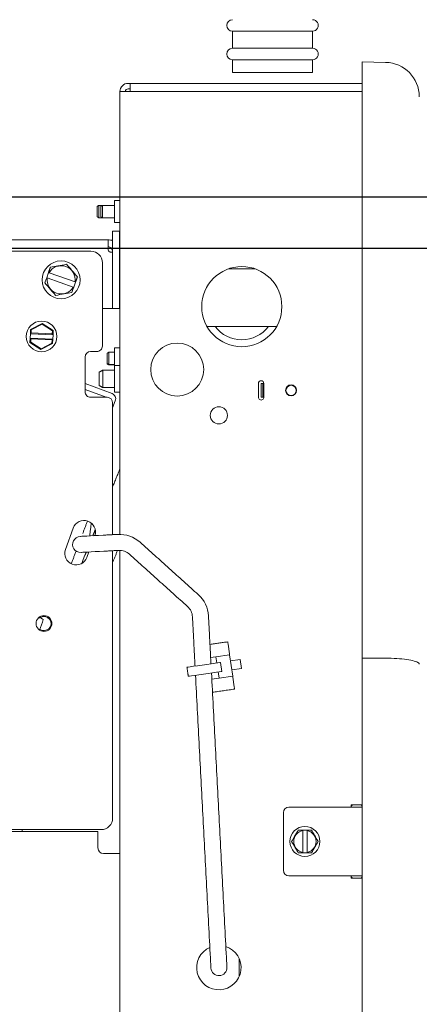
# Model space of a CAD drawing. Header units: inches. Extents: x 169.6 to 213.7, y 195.1 to 266.5.
# Tile 35 of 53: x 211.805 to 212.023, y 204.97 to 205.508. Entities that reach past the tile are written whole.
import ezdxf

# ---------------------------------------------------------------- set-up
doc = ezdxf.new("R2010")
doc.units = ezdxf.units.IN
doc.header["$LTSCALE"] = 0.25
doc.header["$MEASUREMENT"] = 0
doc.layers.add('ANNOTATIONS', color=1, linetype='Continuous')
doc.layers.add('RHX RH F.O.H.', color=7, linetype='Continuous')
doc.styles.add('ARIAL', font='arial.ttf', dxfattribs={"height": 0.09375})
doc.dimstyles.new('ARIAL', dxfattribs={"dimtxt": 0.09375, "dimasz": 0.09375, "dimexe": 0.03125, "dimexo": 0.046875, "dimgap": 0.09, "dimtad": 0, "dimtih": 1, "dimtoh": 1, "dimdec": 4, "dimzin": 0, "dimdsep": 46, "dimlunit": 4, "dimtxsty": 'ARIAL', "dimcen": 0.09, "dimadec": 0, "dimazin": 0, "dimtfac": 1, "dimtdec": 4, "dimtix": 1, "dimtofl": 0, "dimtmove": 0, "dimatfit": 3, "dimfxl": 0.18, "dimfrac": 2, "dimtolj": 1, "dimtzin": 0, "dimarcsym": 0})
doc.dimstyles.new('STANDARD$0', dxfattribs={"dimtxt": 0.09375, "dimasz": 0.09375, "dimexe": 0.03125, "dimexo": 0.046875, "dimgap": 0.09, "dimtad": 0, "dimtih": 1, "dimtoh": 1, "dimdec": 4, "dimzin": 0, "dimdsep": 46, "dimtxsty": 'ARIAL', "dimcen": 0.09, "dimadec": 0, "dimazin": 0, "dimtfac": 1, "dimtdec": 4, "dimtofl": 0, "dimtmove": 0, "dimatfit": 1, "dimfxl": 1, "dimtolj": 1, "dimtzin": 0, "dimarcsym": 0})

# ---------------------------------------------------------------- blocks, each defined once
blk = doc.blocks.new('*D57')
at = {"layer": 'ANNOTATIONS', "color": 0, "lineweight": -2, "transparency": 16777216}
for p, q in [((212.314910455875, 205.5050650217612), (212.314910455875, 205.6858809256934)), ((212.314910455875, 205.6858809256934), (212.408660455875, 205.6858809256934)), ((210.8052368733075, 205.4113150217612), (212.346160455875, 205.4113150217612)), ((211.343743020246, 205.3833372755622), (212.346160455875, 205.3833372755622)), ((212.314910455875, 205.2895872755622), (212.314910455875, 205.1958372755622))]:
    blk.add_line(p, q, dxfattribs=at)
at = {"layer": 'ANNOTATIONS', "color": 0, "transparency": 16777216}
for points in [[(212.299285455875, 205.5050650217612), (212.330535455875, 205.5050650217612), (212.314910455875, 205.4113150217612)], [(212.299285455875, 205.2895872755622), (212.330535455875, 205.2895872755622), (212.314910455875, 205.3833372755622)]]:
    blk.add_solid(points, dxfattribs=at)
at = {"layer": 'defpoints', "color": 0, "transparency": 16777216}
for p in [(210.7583618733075, 205.4113150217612), (212.314910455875, 205.4113150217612), (211.296868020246, 205.3833372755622)]:
    blk.add_point(p, dxfattribs=at)
at = {"layer": 'ANNOTATIONS', "color": 0, "transparency": 16777216, "insert": (212.6027383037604, 205.6858809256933), "char_height": 0.09375, "attachment_point": 5, "style": 'ARIAL'}
blk.add_mtext('\\A1;1/4"', dxfattribs=at)
blk = doc.blocks.new('*D53')
at = {"layer": 'ANNOTATIONS', "color": 0, "lineweight": -2, "transparency": 16777216}
for p, q in [((210.3906180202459, 205.430212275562), (210.3906180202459, 206.4369107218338)), ((211.2968680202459, 205.430212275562), (211.2968680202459, 206.4369107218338)), ((210.2968680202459, 206.4056607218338), (210.2031180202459, 206.4056607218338)), ((211.3906180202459, 206.4056607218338), (211.4843680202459, 206.4056607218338))]:
    blk.add_line(p, q, dxfattribs=at)
at = {"layer": 'ANNOTATIONS', "color": 0, "transparency": 16777216}
for points in [[(210.2968680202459, 206.4212857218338), (210.2968680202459, 206.3900357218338), (210.3906180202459, 206.4056607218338)], [(211.3906180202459, 206.4212857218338), (211.3906180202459, 206.3900357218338), (211.2968680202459, 206.4056607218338)]]:
    blk.add_solid(points, dxfattribs=at)
at = {"layer": 'defpoints', "color": 0, "transparency": 16777216}
for p in [(211.2968680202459, 206.4056607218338), (210.3906180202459, 205.383337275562), (211.2968680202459, 205.383337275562)]:
    blk.add_point(p, dxfattribs=at)
at = {"layer": 'ANNOTATIONS', "color": 0, "transparency": 16777216, "insert": (211.985979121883, 206.4056607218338), "char_height": 0.09375, "attachment_point": 5, "style": 'ARIAL'}
blk.add_mtext('\\A1;PROJECTION', dxfattribs=at)
blk = doc.blocks.new('*D54')
at = {"layer": 'ANNOTATIONS', "color": 0, "lineweight": -2, "transparency": 16777216}
for p, q in [((210.8052368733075, 205.4113150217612), (212.8760355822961, 205.4113150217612)), ((212.8447855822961, 205.3175650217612), (212.8447855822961, 203.2397562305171)), ((212.8447855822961, 200.7270872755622), (212.8447855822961, 202.8048960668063)), ((211.312493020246, 200.6333372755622), (212.8760355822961, 200.6333372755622))]:
    blk.add_line(p, q, dxfattribs=at)
at = {"layer": 'ANNOTATIONS', "color": 0, "transparency": 16777216}
for points in [[(212.8291605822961, 205.3175650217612), (212.8604105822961, 205.3175650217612), (212.8447855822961, 205.4113150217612)], [(212.8291605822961, 200.7270872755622), (212.8604105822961, 200.7270872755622), (212.8447855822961, 200.6333372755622)]]:
    blk.add_solid(points, dxfattribs=at)
at = {"layer": 'defpoints', "color": 0, "transparency": 16777216}
for p in [(210.7583618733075, 205.4113150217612), (211.265618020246, 200.6333372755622), (212.8447855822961, 200.6333372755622)]:
    blk.add_point(p, dxfattribs=at)
at = {"layer": 'ANNOTATIONS', "color": 0, "transparency": 16777216, "insert": (212.8447855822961, 203.0223261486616), "char_height": 0.09375, "attachment_point": 5, "style": 'ARIAL'}
blk.add_mtext('\\A1;TOTAL \\PHEIGHT', dxfattribs=at)

msp = doc.modelspace()

# ---------------------------------------------------------------- linework, layer by layer
at = {"layer": 'ANNOTATIONS'}
for p, q in [((210.7658704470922, 205.4113150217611), (212.8347058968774, 205.4113150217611)), ((211.3437430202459, 205.383337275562), (212.3461604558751, 205.383337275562))]:
    msp.add_line(p, q, dxfattribs=at)
at = {"layer": 'RHX RH F.O.H.', "color": 7, "linetype": 'Continuous', "lineweight": 15}
for p, q in [((211.964643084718, 205.5017372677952), (211.9208930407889, 205.5017372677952)), ((211.9208930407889, 205.4923622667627), (211.964643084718, 205.4923622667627)), ((211.964643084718, 205.4861122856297), (211.9208930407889, 205.4861122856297)), ((212.004474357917, 205.4846938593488), (211.9916471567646, 205.4849177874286)), ((211.9916471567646, 205.4849177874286), (211.9916471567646, 204.6338268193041)), ((211.9208930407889, 205.4792372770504), (211.964643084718, 205.4792372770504)), ((211.9916471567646, 205.4732372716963), (211.8640080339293, 205.4732372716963)), ((211.865008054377, 205.4732372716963), (211.865008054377, 205.4687472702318)), ((211.8595179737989, 205.4687472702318), (211.8595179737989, 205.2270199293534)), ((211.9916471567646, 205.4687472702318), (211.8595179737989, 205.4687472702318)), ((211.865008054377, 205.4702473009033), (211.8640080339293, 205.4702473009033)), ((211.8565080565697, 205.3972122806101), (211.8565080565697, 205.4092622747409)), ((211.8470080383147, 205.4060349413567), (211.8470080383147, 205.4004396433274)), ((211.8480080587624, 205.3998622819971), (211.8480080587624, 205.4066123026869)), ((211.8490080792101, 205.4060349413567), (211.8490080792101, 205.4004396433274)), ((211.8500079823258, 205.3998622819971), (211.8500079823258, 205.4066123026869)), ((211.855529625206, 205.3924623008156), (211.855529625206, 205.3503372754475)), ((211.8592796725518, 205.3924623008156), (211.855529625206, 205.3924623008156)), ((211.8592796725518, 205.3503372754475), (211.8592796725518, 205.3924623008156)), ((211.5105511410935, 205.3878372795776), (211.8530296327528, 205.3878372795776)), ((211.8530296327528, 205.3878372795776), (211.8530296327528, 205.3825872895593)), ((211.7775046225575, 205.3815872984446), (211.8436546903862, 205.3815872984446)), ((211.8545296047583, 205.3810872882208), (211.855529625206, 205.3810872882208)), ((211.8499046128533, 205.3753372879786), (211.8499046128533, 205.329837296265)), ((211.8195378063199, 205.3671446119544), (211.820535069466, 205.3699739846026)), ((211.8208080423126, 205.3698777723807), (211.8349985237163, 205.3648762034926)), ((211.9187193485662, 205.3719872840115), (211.933296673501, 205.3719872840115)), ((211.8340012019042, 205.3620468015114), (211.8198108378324, 205.3670483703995)), ((211.8352714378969, 205.3647799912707), (211.8342742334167, 205.3619505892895)), ((211.8592796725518, 205.3503372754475), (211.8499046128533, 205.3503372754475)), ((211.8107494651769, 205.3389066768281), (211.8106416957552, 205.336581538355)), ((211.8170829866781, 205.3421819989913), (211.8107494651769, 205.3389066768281)), ((211.8111383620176, 205.338657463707), (211.8107494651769, 205.3389066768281)), ((211.8110597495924, 205.3369626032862), (211.8111383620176, 205.338657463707)), ((211.8111383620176, 205.338657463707), (211.8170615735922, 205.3417206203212)), ((211.8170615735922, 205.3417206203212), (211.8170829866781, 205.3421819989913)), ((211.8170615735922, 205.3417206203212), (211.8226759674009, 205.3381225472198)), ((211.8230862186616, 205.3383347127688), (211.8170829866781, 205.3421819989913)), ((211.8226759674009, 205.3381225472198), (211.8225973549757, 205.3364276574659)), ((211.8230862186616, 205.3383347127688), (211.8226759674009, 205.3381225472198)), ((211.822978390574, 205.3360095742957), (211.8230862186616, 205.3383347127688)), ((211.907027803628, 205.3404872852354), (211.9449883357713, 205.3404872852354)), ((211.8105270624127, 205.3341092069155), (211.8104192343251, 205.3317840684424)), ((211.8104192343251, 205.3317840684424), (211.8108294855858, 205.3319962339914)), ((211.8104192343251, 205.3317840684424), (211.8164224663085, 205.3279367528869)), ((211.8106416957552, 205.336581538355), (211.8105270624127, 205.3341092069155)), ((211.8228638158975, 205.3335372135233), (211.8105270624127, 205.3341092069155)), ((211.8105270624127, 205.3341092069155), (211.810908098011, 205.3336910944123)), ((211.8106416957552, 205.336581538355), (211.8110597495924, 205.3369626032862)), ((211.8106416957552, 205.336581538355), (211.822978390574, 205.3360095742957)), ((211.8108294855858, 205.3319962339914), (211.810908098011, 205.3336910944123)), ((211.8164438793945, 205.328398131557), (211.8108294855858, 205.3319962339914)), ((211.810908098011, 205.3336910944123), (211.8224457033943, 205.333156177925)), ((211.8225973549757, 205.3364276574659), (211.8110597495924, 205.3369626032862)), ((211.8224457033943, 205.333156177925), (211.8223670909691, 205.3314612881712)), ((211.8228638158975, 205.3335372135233), (211.8224457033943, 205.333156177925)), ((211.822978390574, 205.3360095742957), (211.8225973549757, 205.3364276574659)), ((211.8227559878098, 205.3312120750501), (211.8228638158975, 205.3335372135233)), ((211.8228638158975, 205.3335372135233), (211.822978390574, 205.3360095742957)), ((211.8164224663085, 205.3279367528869), (211.8227559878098, 205.3312120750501)), ((211.8164438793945, 205.328398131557), (211.8164224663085, 205.3279367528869)), ((211.8223670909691, 205.3314612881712), (211.8164438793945, 205.328398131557)), ((211.8223670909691, 205.3314612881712), (211.8227559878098, 205.3312120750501)), ((211.8435296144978, 205.326837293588), (211.8469046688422, 205.326837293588)), ((211.8535079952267, 205.3194872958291), (211.8535079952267, 205.3264872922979)), ((211.8565080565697, 205.3288872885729), (211.8565080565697, 205.3166779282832)), ((211.8405296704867, 205.304837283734), (211.8405296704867, 205.3238372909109)), ((211.852507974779, 205.3259099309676), (211.852507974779, 205.3200646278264)), ((211.8501330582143, 205.3071779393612), (211.8501330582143, 205.3166779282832)), ((211.8565180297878, 205.319227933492), (211.8565180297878, 205.3046279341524)), ((211.8481330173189, 205.3155232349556), (211.8481330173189, 205.3083326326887)), ((211.8552141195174, 205.3038787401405), (211.8405296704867, 205.3094275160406)), ((211.8405296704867, 205.306164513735), (211.8519812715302, 205.3018372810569)), ((211.8565080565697, 205.3071779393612), (211.8565080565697, 205.3071622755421)), ((211.9350680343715, 205.3018722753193), (211.9350680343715, 205.309372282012)), ((211.9365830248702, 205.3018722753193), (211.9365830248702, 205.309372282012)), ((211.9365830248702, 205.309372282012), (211.9380679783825, 205.309372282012)), ((211.9375830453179, 205.3018722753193), (211.9375830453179, 205.309372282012)), ((211.9380679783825, 205.309372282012), (211.9380679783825, 205.3018722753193)), ((211.8525296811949, 205.3018372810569), (211.8435296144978, 205.3018372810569)), ((211.855529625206, 205.2960785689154), (211.8569904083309, 205.2999444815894)), ((211.9365830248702, 205.3018722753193), (211.9380679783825, 205.3018722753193)), ((211.855529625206, 205.2988372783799), (211.855529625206, 205.2268495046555)), ((211.8297563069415, 205.2187287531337), (211.8340315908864, 205.2304749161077)), ((211.842578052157, 205.2174087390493), (211.8415024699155, 205.2144534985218)), ((211.855529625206, 205.2180875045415), (211.855529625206, 205.0720872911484)), ((211.8595179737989, 205.2182678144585), (211.8595179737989, 204.6499972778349)), ((211.918502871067, 205.1670381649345), (211.9192654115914, 205.1617979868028)), ((211.9090183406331, 205.15977088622), (211.9119199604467, 205.1601930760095)), ((211.919341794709, 205.1612729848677), (211.9119199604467, 205.1601930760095)), ((211.9124058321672, 205.1568532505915), (211.9119199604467, 205.1601930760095)), ((211.919341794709, 205.1612729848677), (211.9210336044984, 205.1496454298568)), ((211.9143849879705, 205.1571412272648), (211.9151049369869, 205.15219332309)), ((211.9198276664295, 205.1579331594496), (211.9251749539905, 205.1587112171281)), ((211.9258949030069, 205.1537633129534), (211.9251749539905, 205.1587112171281)), ((211.9136117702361, 205.1485655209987), (211.9131257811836, 205.1519053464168)), ((211.9210336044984, 205.1496454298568), (211.9136117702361, 205.1485655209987)), ((211.9205476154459, 205.1529852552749), (211.9258949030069, 205.1537633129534)), ((211.9218725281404, 205.14388024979), (211.921109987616, 205.1491204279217)), ((211.9136117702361, 205.1485655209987), (211.9096358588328, 205.1479870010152)), ((211.9916471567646, 205.0793722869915), (211.9856954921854, 205.0793722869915)), ((211.9856954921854, 205.0793722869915), (211.9856954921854, 205.0781222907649)), ((211.9486955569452, 205.0751222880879), (211.9486955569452, 205.0436222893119)), ((211.9916471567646, 205.0781222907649), (211.9516955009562, 205.0781222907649)), ((211.8475180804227, 205.0648372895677), (211.5048680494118, 205.0648372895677)), ((211.8492795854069, 205.0658372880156), (211.6742796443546, 205.0658372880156)), ((211.8475180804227, 205.0558372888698), (211.8475180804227, 205.0648372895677)), ((211.9592455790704, 205.0656222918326), (211.9616454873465, 205.0656222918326)), ((211.9592455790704, 205.0533742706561), (211.9592455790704, 205.0653703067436)), ((211.9616454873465, 205.0653703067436), (211.9616454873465, 205.0533742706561)), ((211.8505180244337, 205.0528372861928), (211.8595179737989, 205.0528372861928)), ((211.9616454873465, 205.0531222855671), (211.9592455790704, 205.0531222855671)), ((211.9516955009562, 205.0406222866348), (211.9916471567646, 205.0406222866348)), ((211.9856954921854, 205.0406222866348), (211.9856954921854, 205.0393722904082)), ((211.9856954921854, 205.0393722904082), (211.9916471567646, 205.0393722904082)), ((211.9246123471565, 204.9856380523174), (211.9246123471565, 204.9953765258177))]:
    msp.add_line(p, q, dxfattribs=at)
at = {"layer": 'RHX RH F.O.H.', "color": 7, "linetype": 'Continuous', "lineweight": 15, "flags": 128}
for points in [[(211.8438775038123, 205.2331620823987), (211.8436126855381, 205.2310053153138), (211.8433269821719, 205.2286778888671), (211.8430635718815, 205.2265329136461), (211.8430219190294, 205.2261940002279)], [(211.8378151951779, 205.2259211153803), (211.8380550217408, 205.2259336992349), (211.838765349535, 205.2259709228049), (211.8399189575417, 205.2260313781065), (211.8414712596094, 205.2261127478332), (211.8433628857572, 205.2262118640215), (211.8455210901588, 205.2263249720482), (211.8478628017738, 205.2264477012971), (211.8502980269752, 205.2265753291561)], [(211.8507559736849, 205.2178373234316), (211.8483207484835, 205.2177096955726), (211.8459790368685, 205.2175869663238), (211.8438208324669, 205.217473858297), (211.8419292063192, 205.2173747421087), (211.8403769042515, 205.217293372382), (211.8392232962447, 205.2172329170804), (211.8385129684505, 205.2171956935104), (211.8382731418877, 205.2171831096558)], [(211.8385999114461, 205.2110921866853), (211.8386220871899, 205.2111470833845), (211.8395005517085, 205.2133212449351), (211.8404140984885, 205.2155823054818)], [(211.8146641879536, 205.1810537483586), (211.815155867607, 205.1813231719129), (211.8159901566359, 205.1817466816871)], [(211.9183119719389, 205.1683506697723), (211.9183259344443, 205.1682542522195), (211.9183922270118, 205.1677986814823), (211.918502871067, 205.1670381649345)], [(211.9143849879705, 205.1571412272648), (211.9140355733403, 205.1570903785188), (211.9130139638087, 205.1569417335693), (211.9113981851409, 205.1567066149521), (211.9093115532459, 205.1564030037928), (211.9069134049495, 205.1560540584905), (211.9043867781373, 205.1556864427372), (211.9019248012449, 205.1553281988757), (211.8997150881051, 205.1550066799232), (211.8979267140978, 205.1547464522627), (211.8966959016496, 205.1545673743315), (211.8961168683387, 205.1544831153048), (211.89607779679, 205.1544774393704)], [(211.9151049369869, 205.15219332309), (211.9147555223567, 205.1521424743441), (211.9137339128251, 205.1519938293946), (211.9121181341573, 205.1517587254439), (211.9100315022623, 205.1514551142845), (211.9076333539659, 205.1511061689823), (211.9051067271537, 205.1507385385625), (211.9026447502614, 205.150380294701), (211.9004350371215, 205.150058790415), (211.8986466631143, 205.1497985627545), (211.8974158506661, 205.1496194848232), (211.8968368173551, 205.1495352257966), (211.8967977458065, 205.1495295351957)], [(211.921109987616, 205.1491204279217), (211.9210934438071, 205.1492340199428), (211.9210785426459, 205.1493370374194), (211.9210652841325, 205.1494276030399), (211.9210541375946, 205.149504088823), (211.9210453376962, 205.1495650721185), (211.9210388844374, 205.1496094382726), (211.9210348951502, 205.1496363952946), (211.9210336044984, 205.1496454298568)], [(211.9220634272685, 205.1425677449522), (211.9220494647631, 205.142664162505), (211.9219831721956, 205.1431197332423), (211.9218725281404, 205.14388024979)], [(211.9091390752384, 204.9902783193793), (211.9091264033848, 204.9905181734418), (211.9090892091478, 204.9912285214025), (211.9090287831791, 204.9923820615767), (211.9089474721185, 204.9939344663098), (211.9088483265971, 204.9958260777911), (211.9087352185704, 204.9979842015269), (211.9086124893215, 205.0003259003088), (211.9084848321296, 205.0027611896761)], [(211.9172227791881, 205.0032191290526), (211.91735043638, 205.0007838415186), (211.9174731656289, 204.9984421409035), (211.9175862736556, 204.9962840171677), (211.9176854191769, 204.9943924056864), (211.9177667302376, 204.9928400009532), (211.9178272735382, 204.991686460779), (211.9178644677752, 204.9909761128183), (211.9178770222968, 204.9907362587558)]]:
    msp.add_lwpolyline(points, dxfattribs=at)
at = {"layer": 'RHX RH F.O.H.', "color": 7, "linetype": 'Continuous', "lineweight": 15}
for centre, radius in [((211.8274046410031, 205.3659622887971), 0.01035000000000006), ((211.9260080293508, 205.3513622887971), 0.02187499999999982), ((211.8167527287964, 205.335059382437), 0.008374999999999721), ((211.8907680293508, 205.3169872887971), 0.01445000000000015), ((211.9529180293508, 205.3056222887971), 0.002999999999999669), ((211.9529180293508, 205.3056222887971), 0.002797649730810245), ((211.9135080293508, 205.2919872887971), 0.004687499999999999), ((211.8180296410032, 205.1783372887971), 0.004325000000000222), ((211.9604455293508, 205.0593722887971), 0.008200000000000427)]:
    msp.add_circle(centre, radius, dxfattribs=at)
for centre, radius, start, end in [((211.9208930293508, 205.5048622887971), 0.003125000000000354, 90, 269.9999999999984), ((211.9646430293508, 205.5048622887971), 0.003125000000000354, 269.9999999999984, 90), ((211.9208930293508, 205.4892372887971), 0.003125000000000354, 90, 269.9999999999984), ((211.9646430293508, 205.4892372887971), 0.003125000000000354, 269.9999999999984, 90), ((212.004147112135, 205.4659467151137), 0.01875000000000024, 0, 89.00000000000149), ((211.8640080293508, 205.4687472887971), 0.004489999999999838, 90, 180), ((211.8640080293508, 205.4687472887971), 0.001500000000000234, 90, 180), ((211.8590180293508, 205.4097622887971), 0.0005000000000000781, 269.9999999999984, 0), ((211.8590180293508, 205.3967122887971), 0.0005000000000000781, 0, 90), ((211.8530296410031, 205.3815872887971), 0.006250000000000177, 66.42182152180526, 90), ((211.8436546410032, 205.3753372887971), 0.00624999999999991, 0, 90), ((211.8530296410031, 205.3815872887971), 0.00250000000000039, 4.885331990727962e-12, 90), ((211.8274046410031, 205.3659622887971), 0.007671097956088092, 351.8606628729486, 149.3082205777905), ((211.8274046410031, 205.3659622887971), 0.007671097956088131, 171.8606628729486, 329.3082205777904), ((211.9260080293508, 205.3513622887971), 0.01812499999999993, 216.8698976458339, 323.1301023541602), ((211.8435296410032, 205.3238372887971), 0.002999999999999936, 90, 179.9999999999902), ((211.8469046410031, 205.3298372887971), 0.003000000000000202, 269.9999999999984, 0), ((211.8590180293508, 205.3197279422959), 0.0005000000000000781, 269.9999999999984, 0), ((211.9365680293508, 205.3093722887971), 0.001500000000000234, 9.770663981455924e-12, 180), ((211.8435296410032, 205.3048372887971), 0.002999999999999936, 179.9999999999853, 270.0000000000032), ((211.8525296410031, 205.2988372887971), 0.003000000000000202, 1.465599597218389e-11, 90), ((211.85413512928, 205.3010234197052), 0.003052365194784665, 339.299999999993, 69.29999999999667), ((211.8590180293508, 205.3041279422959), 0.0005000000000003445, 0, 90), ((211.9365680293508, 205.3018722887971), 0.001500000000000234, 180, 4.885331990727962e-12), ((211.8399046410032, 205.2283372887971), 0.006250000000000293, 341.3731990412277, 159.9999999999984), ((211.8380441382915, 205.2215521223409), 0.004375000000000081, 92.99999999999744, 273.0000000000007), ((211.8592609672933, 205.2101468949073), 0.01687500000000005, 48.00000000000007, 92.99999999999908), ((211.8356293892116, 205.2165911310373), 0.006250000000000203, 159.9999999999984, 339.9999999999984), ((211.8592609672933, 205.2101468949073), 0.008124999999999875, 48.00000000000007, 92.99999999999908), ((211.8909766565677, 205.1815899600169), 0.01687500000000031, 3.000000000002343, 48.00000000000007), ((211.8909766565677, 205.1815899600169), 0.008125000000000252, 3.000000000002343, 48.00000000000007), ((211.8180296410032, 205.1783372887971), 0.00388397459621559, 233.7909021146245, 120.355513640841), ((211.7783696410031, 205.1318372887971), 0.06250000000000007, 51.21864552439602, 52.99188079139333), ((211.7942495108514, 205.1853239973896), 0.02374999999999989, 333.6978351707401, 348.4252589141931), ((212.262868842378, 205.2115211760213), 0.3471825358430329, 188.2341679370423, 188.3217215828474), ((211.9866955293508, 205.0783722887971), 0.001000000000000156, 90, 180), ((211.9906955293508, 205.0783722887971), 0.0009999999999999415, 17.90216595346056, 90), ((211.9516955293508, 205.0751222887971), 0.003000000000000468, 90, 180), ((211.8492796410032, 205.0720872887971), 0.00624999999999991, 269.9999999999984, 3.094043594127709e-11), ((211.9604455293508, 205.0593722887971), 0.00611687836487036, 101.3135762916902, 258.6864237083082), ((211.9604455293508, 205.0593722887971), 0.00611687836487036, 281.3135762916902, 78.68642370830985), ((211.8505180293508, 205.0558372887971), 0.003000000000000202, 180, 269.9999999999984), ((211.9516955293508, 205.0436222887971), 0.003000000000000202, 180, 269.9999999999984), ((211.9866955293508, 205.0403722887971), 0.0009999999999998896, 180, 269.9999999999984), ((211.9906955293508, 205.0403722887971), 0.0009999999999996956, 269.9999999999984, 342.0978340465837), ((211.9135080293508, 204.9905072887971), 0.01212500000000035, 114.1508549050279, 71.84911909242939), ((211.9135080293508, 204.9905072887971), 0.004375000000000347, 183.0000000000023, 2.999999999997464)]:
    msp.add_arc(centre, radius, start, end, dxfattribs=at)
for points in [[(211.9208930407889, 205.4923622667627), (211.9208930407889, 205.5017372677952)], [(211.964643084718, 205.5017372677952), (211.964643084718, 205.4923622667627)], [(211.9208930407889, 205.4792372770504), (211.9208930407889, 205.4861122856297)], [(211.964643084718, 205.4861122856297), (211.964643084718, 205.4792372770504)], [(211.8565080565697, 205.4092622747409), (211.859018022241, 205.4092622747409)], [(211.8470080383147, 205.4060349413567), (211.8480080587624, 205.4066123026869)], [(211.8480080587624, 205.4066123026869), (211.8500079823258, 205.4066123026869)], [(211.8490080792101, 205.4060349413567), (211.8500079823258, 205.4066123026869)], [(211.8500079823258, 205.4066123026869), (211.8565080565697, 205.4066123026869)], [(211.8480080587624, 205.3998622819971), (211.8470080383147, 205.4004396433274)], [(211.8500079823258, 205.3998622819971), (211.8480080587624, 205.3998622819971)], [(211.8500079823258, 205.3998622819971), (211.8490080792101, 205.4004396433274)], [(211.8565080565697, 205.3998622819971), (211.8500079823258, 205.3998622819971)], [(211.859018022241, 205.3972122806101), (211.8565080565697, 205.3972122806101)], [(211.8215357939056, 205.3728133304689), (211.820535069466, 205.3699739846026)], [(211.8208080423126, 205.3698777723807), (211.820535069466, 205.3699739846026)], [(211.8195378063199, 205.3671446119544), (211.8198108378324, 205.3670483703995)], [(211.8352714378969, 205.3647799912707), (211.8349985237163, 205.3648762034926)], [(211.8352714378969, 205.3647799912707), (211.8362722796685, 205.367619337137)], [(211.8340012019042, 205.3620468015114), (211.8342742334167, 205.3619505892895)], [(211.852507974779, 205.3259099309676), (211.8535079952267, 205.3264872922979)], [(211.8535079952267, 205.3264872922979), (211.8565080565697, 205.3264872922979)], [(211.8565080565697, 205.3288872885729), (211.8595179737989, 205.3288872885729)], [(211.8481330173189, 205.3155232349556), (211.8501330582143, 205.3166779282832)], [(211.8501330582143, 205.3166779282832), (211.8565180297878, 205.3166779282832)], [(211.8535079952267, 205.319737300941), (211.852507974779, 205.3203146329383)], [(211.8535079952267, 205.3194872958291), (211.852507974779, 205.3200646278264)], [(211.8565080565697, 205.319737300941), (211.8535079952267, 205.319737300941)], [(211.8565080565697, 205.3194872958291), (211.8535079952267, 205.3194872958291)], [(211.8565180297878, 205.3168372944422), (211.8565080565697, 205.3168372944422)], [(211.8565180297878, 205.319227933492), (211.859018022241, 205.319227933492)], [(211.8501330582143, 205.3071779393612), (211.8481330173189, 205.3083326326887)], [(211.8565180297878, 205.3071779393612), (211.8501330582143, 205.3071779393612)], [(211.8565180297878, 205.3071622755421), (211.8565080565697, 205.3071622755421)], [(211.859018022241, 205.3046279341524), (211.8565180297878, 205.3046279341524)], [(211.855529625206, 205.2529947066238), (211.8595179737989, 205.2628663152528)], [(211.8417593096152, 205.2343057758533), (211.8392093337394, 205.2275575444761)], [(211.8447377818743, 205.2262839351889), (211.8460428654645, 205.2295140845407)], [(211.8502980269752, 205.2265753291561), (211.8583777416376, 205.2269987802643)], [(211.8705525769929, 205.2226874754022), (211.9022682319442, 205.1941305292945)], [(211.8355752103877, 205.2179403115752), (211.832934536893, 205.2109519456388)], [(211.8404140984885, 205.2155823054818), (211.8411211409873, 205.2173323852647)], [(211.8588356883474, 205.2182607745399), (211.8507559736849, 205.2178373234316)], [(211.8581999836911, 205.2182274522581), (211.855529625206, 205.2116179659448)], [(211.8964133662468, 205.1876280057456), (211.8646977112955, 205.2161849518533)], [(211.9005000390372, 205.1551208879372), (211.8990905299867, 205.1820151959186)], [(211.9078284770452, 205.1824731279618), (211.9091957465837, 205.1563861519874)], [(211.9086424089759, 205.1669437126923), (211.9183119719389, 205.1683506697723)], [(211.8967977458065, 205.1495295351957), (211.89607779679, 205.1544774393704)], [(211.9916471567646, 205.159465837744), (212.004474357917, 205.1594274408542)], [(211.9084848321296, 205.0027611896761), (211.9007627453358, 205.1501064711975)], [(211.9094584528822, 205.1513717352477), (211.9172227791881, 205.0032191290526)], [(211.9220634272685, 205.1425677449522), (211.91001179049, 205.1408141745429)], [(211.8062216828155, 205.0658372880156), (211.8062216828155, 205.0648372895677)], [(211.9592455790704, 205.0656222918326), (211.9592455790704, 205.0653703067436)], [(211.9640539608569, 205.0656222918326), (211.9616454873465, 205.0656222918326)], [(211.9616454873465, 205.0653703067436), (211.9616454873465, 205.0656222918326)], [(211.9592455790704, 205.0533742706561), (211.9592455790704, 205.0531222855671)], [(211.9616454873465, 205.0531222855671), (211.9616454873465, 205.0533742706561)], [(211.9616454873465, 205.0531222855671), (211.9640539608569, 205.0531222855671)]]:
    msp.add_open_spline(points, degree=1, dxfattribs=at)
for points, knots in [([(211.8530296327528, 205.3825872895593), (211.8530460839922, 205.3824192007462), (211.8530789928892, 205.3820829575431), (211.8533350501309, 205.3816367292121), (211.8536993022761, 205.3813085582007), (211.8541291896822, 205.3811161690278), (211.8543945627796, 205.3810970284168), (211.8545296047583, 205.3810872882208)], [0, 0, 0, 0, 0.2050832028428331, 0.4102464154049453, 0.6122062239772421, 0.8026610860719, 1, 1, 1, 1]), ([(211.8304033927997, 205.3744703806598), (211.8288262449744, 205.3741756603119), (211.8258641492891, 205.3736221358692), (211.8229147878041, 205.3730710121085), (211.8215357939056, 205.3728133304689)], [0, 0, 0, 0, 0.5324432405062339, 1, 1, 1, 1]), ([(211.8362722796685, 205.367619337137), (211.8352284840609, 205.3688378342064), (211.8332680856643, 205.3711263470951), (211.8313160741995, 205.3734049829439), (211.8304033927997, 205.3744703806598)], [0, 0, 0, 0, 0.5324405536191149, 1, 1, 1, 1]), ([(211.8195378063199, 205.3671446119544), (211.8193302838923, 205.3665557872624), (211.8189928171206, 205.3655982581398), (211.8186637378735, 205.364664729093), (211.8185370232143, 205.3643052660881)], [0, 0, 0, 0, 0.6149418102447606, 1, 1, 1, 1]), ([(211.8185370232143, 205.3643052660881), (211.8195808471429, 205.3630867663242), (211.8215412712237, 205.3607982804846), (211.8234932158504, 205.3585195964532), (211.8244058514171, 205.3574541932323)], [0, 0, 0, 0, 0.5324480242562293, 0.9999999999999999, 0.9999999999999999, 0.9999999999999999, 0.9999999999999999]), ([(211.8244058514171, 205.3574541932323), (211.8259830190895, 205.3577489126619), (211.8289451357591, 205.3583024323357), (211.8318945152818, 205.3588535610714), (211.8332735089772, 205.3591112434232)], [0, 0, 0, 0, 0.5324461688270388, 1, 1, 1, 1]), ([(211.8332735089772, 205.3591112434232), (211.833400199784, 205.3594707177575), (211.833729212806, 205.3604042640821), (211.8340667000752, 205.3613617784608), (211.8342742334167, 205.3619505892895)], [0, 0, 0, 0, 0.3850631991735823, 1, 1, 1, 1]), ([(212.0228971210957, 205.1561593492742), (212.0228970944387, 205.1561631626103), (212.0228954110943, 205.1564039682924), (212.022513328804, 205.1570132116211), (212.0204105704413, 205.1579227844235), (212.0162250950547, 205.158743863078), (212.0107212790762, 205.1593042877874), (212.0065568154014, 205.1593863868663), (212.004474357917, 205.1594274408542)], [0, 0, 0, 0, 0.002242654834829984, 0.1416198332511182, 0.3591369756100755, 0.5736758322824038, 0.7868148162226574, 1, 1, 1, 1]), ([(211.95683710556, 205.0656222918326), (211.9561773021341, 205.0644794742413), (211.9549691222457, 205.0623868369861), (211.9537720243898, 205.0603133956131), (211.9532286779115, 205.0593722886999)], [0, 0, 0, 0, 0.5461135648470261, 1, 1, 1, 1]), ([(211.9592455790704, 205.0656222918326), (211.9587480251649, 205.0656222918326), (211.9579313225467, 205.0656222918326), (211.957144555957, 205.0656222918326), (211.95683710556, 205.0656222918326)], [0, 0, 0, 0, 0.6092228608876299, 1, 1, 1, 1]), ([(211.9676623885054, 205.0593722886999), (211.9670025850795, 205.0605151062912), (211.9657944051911, 205.0626077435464), (211.9645973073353, 205.0646811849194), (211.9640539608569, 205.0656222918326)], [0, 0, 0, 0, 0.5461135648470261, 1, 1, 1, 1]), ([(211.9532286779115, 205.0593722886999), (211.9538884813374, 205.0582294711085), (211.9550966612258, 205.0561368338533), (211.9562937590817, 205.0540633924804), (211.95683710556, 205.0531222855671)], [0, 0, 0, 0, 0.5461135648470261, 1, 1, 1, 1]), ([(211.9640539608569, 205.0531222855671), (211.9647137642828, 205.0542651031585), (211.9659219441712, 205.0563577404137), (211.9671190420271, 205.0584311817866), (211.9676623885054, 205.0593722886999)], [0, 0, 0, 0, 0.5461135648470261, 1, 1, 1, 1]), ([(211.95683710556, 205.0531222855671), (211.957144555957, 205.0531222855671), (211.9579313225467, 205.0531222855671), (211.9587480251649, 205.0531222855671), (211.9592455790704, 205.0531222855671)], [0, 0, 0, 0, 0.3907771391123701, 1, 1, 1, 1])]:
    msp.add_open_spline(points, degree=3, knots=knots, dxfattribs=at)

# ---------------------------------------------------------------- dimensions: what is measured, and where the dimension line sits
at = {"layer": 'ANNOTATIONS'}
dim = msp.add_linear_dim(base=(211.2968680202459, 206.4056607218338), p1=(210.3906180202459, 205.383337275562), p2=(211.2968680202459, 205.383337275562), text='PROJECTION', dimstyle='STANDARD$0', dxfattribs=at)
dim.commit()
dim.dimension.update_dxf_attribs({"geometry": '*D53', "text_midpoint": (211.985979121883, 206.4056607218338)})
dim = msp.add_linear_dim(base=(212.314910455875, 205.4113150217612), p1=(211.2968680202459, 205.383337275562), p2=(210.7583618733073, 205.4113150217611), angle=90, text='1/4"', dimstyle='ARIAL', dxfattribs=at)
dim.commit()
dim.dimension.update_dxf_attribs({"geometry": '*D57', "text_midpoint": (212.6027383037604, 205.6858809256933), "dimtype": 160})
dim = msp.add_linear_dim(base=(212.8447855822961, 200.6333372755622), p1=(210.7583618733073, 205.4113150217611), p2=(211.2656180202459, 200.633337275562), angle=90, text='TOTAL \\PHEIGHT', dimstyle='STANDARD$0', dxfattribs=at)
dim.commit()
dim.dimension.update_dxf_attribs({"geometry": '*D54', "text_midpoint": (212.8447855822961, 203.0223261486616)})

doc.saveas('drawing.dxf')
